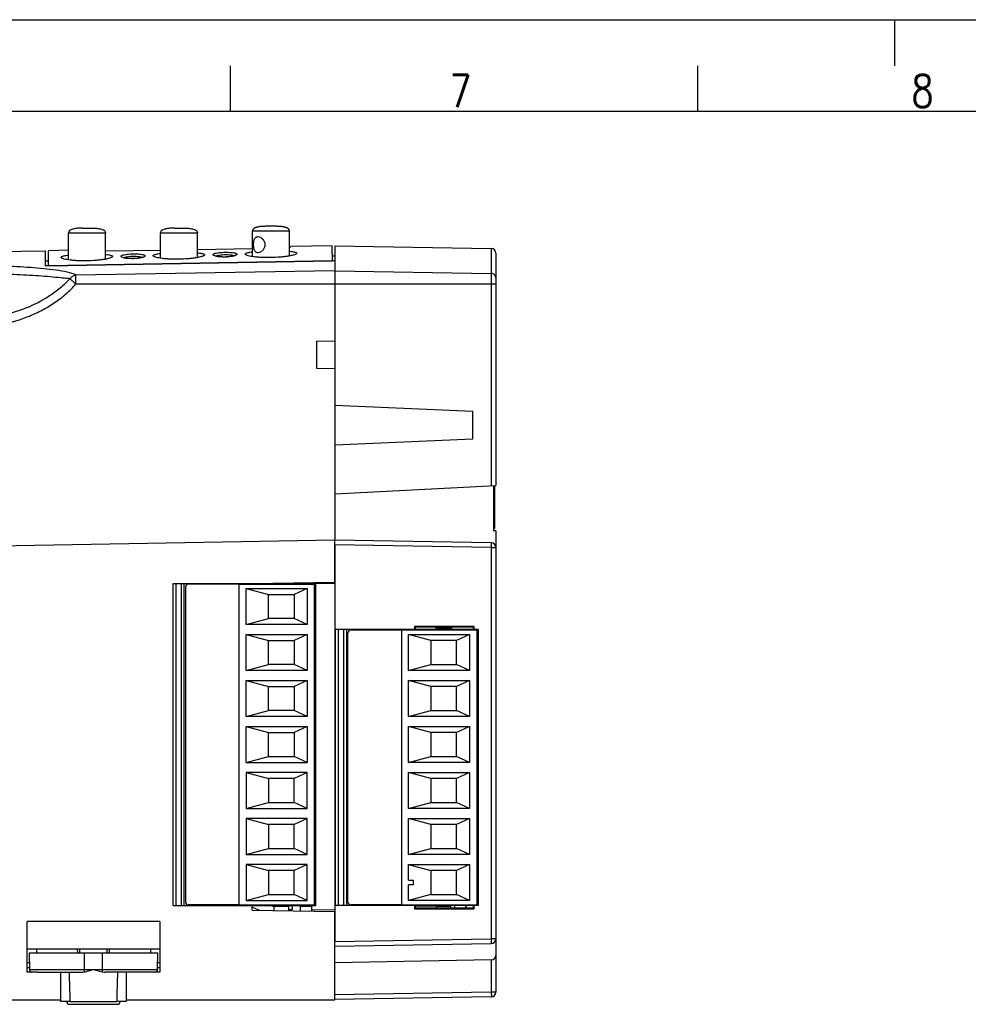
# Model space of a CAD drawing. Extents: x 0 to 594, y 0 to 420.
# Tile 15 of 16: x 307 to 410, y 313 to 420. Entities that reach past the tile are written whole.
import ezdxf

# ---------------------------------------------------------------- set-up
doc = ezdxf.new("R2010")
doc.units = 0
doc.header["$LTSCALE"] = 32.67
doc.layers.get('0').update_dxf_attribs({"linetype": 'CONTINUOUS'})
for name, color, linetype in [('02___PRT_ALL_AXES', 7, 'CONTINUOUS'), ('DESMOLDEO', 7, 'CONTINUOUS'), ('REDONDEOS', 7, 'CONTINUOUS')]:
    doc.layers.add(name, color=color, linetype=linetype)
doc.styles.get("Standard").update_dxf_attribs({"font": 'SIMPLEX.SHX', "width": 0.8})

msp = doc.modelspace()

# ---------------------------------------------------------------- linework, layer by layer
at = {"color": 7}
for p, q in [((0, 420), (594, 420)), ((402, 420), (402, 415)), ((329.8, 415), (329.8, 410)), ((380.6, 415), (380.6, 410)), ((584, 410), (25, 410)), ((313.719, 397.331), (314.719, 397.331)), ((323.719, 397.331), (324.719, 397.331)), ((334.719, 397.531), (333.719, 397.531)), ((312.219, 393.879), (312.219, 396.831)), ((312.219, 396.831), (316.219, 396.831)), ((316.219, 393.953), (316.219, 396.831)), ((322.219, 394.056), (322.219, 396.831)), ((322.219, 396.831), (326.219, 396.831)), ((326.219, 394.129), (326.219, 396.831)), ((332.219, 397.031), (336.219, 397.031)), ((336.283, 395.262), (336.369, 395.342)), ((340.88, 395.421), (336.369, 395.342)), ((341.169, 395.405), (341.169, 393.782)), ((341.169, 395.405), (358.177, 395.108)), ((358.177, 395.108), (358.177, 369.322)), ((312.219, 394.92), (310.048, 394.882)), ((322.219, 394.919), (316.219, 394.819)), ((318.217, 394.112), (318.185, 394.123)), ((332.219, 395.084), (326.219, 394.985)), ((328.216, 394.289), (328.184, 394.299)), ((358.669, 394.608), (358.669, 369.348)), ((313.017, 392.252), (341.169, 392.73)), ((341.169, 392.704), (358.177, 392.417)), ((313.013, 391.275), (341.169, 391.277)), ((341.169, 391.277), (341.169, 385.081)), ((341.169, 391.277), (358.669, 391.277)), ((339.169, 385.046), (341.169, 385.081)), ((339.169, 385.046), (339.169, 382.116)), ((341.169, 385.057), (341.169, 382.105)), ((339.169, 382.116), (341.169, 382.081)), ((341.169, 382.081), (341.169, 363.431)), ((341.169, 378.086), (356.169, 377.431)), ((356.169, 374.431), (356.169, 377.431)), ((341.169, 373.776), (356.169, 374.431)), ((341.169, 368.431), (358.669, 369.348)), ((358.419, 369.335), (358.419, 364.431)), ((358.519, 369.34), (358.519, 364.681)), ((358.519, 365.681), (358.419, 365.681)), ((358.519, 364.681), (358.419, 364.681)), ((358.669, 364.431), (358.419, 364.431)), ((358.669, 364.431), (358.669, 314.254)), ((358.177, 363.108), (341.169, 363.405)), ((358.177, 363.108), (358.169, 362.608)), ((341.169, 362.905), (341.169, 319.757)), ((358.169, 362.608), (341.169, 362.905)), ((358.169, 362.608), (358.669, 362.608)), ((358.169, 362.608), (358.169, 320.054)), ((323.594, 323.681), (323.594, 358.681)), ((323.594, 358.681), (339.094, 358.681)), ((323.894, 323.681), (323.894, 358.681)), ((324.494, 323.681), (324.494, 358.681)), ((324.794, 323.681), (324.794, 358.681)), ((334.569, 358.681), (334.569, 358.723)), ((336.169, 358.751), (336.169, 358.681)), ((338.669, 358.681), (338.669, 358.795)), ((341.169, 358.707), (339.094, 358.671)), ((339.094, 323.681), (339.094, 358.681)), ((324.944, 358.331), (324.944, 324.031)), ((330.769, 358.631), (325.244, 358.631)), ((330.774, 323.731), (330.774, 358.631)), ((330.774, 358.631), (338.944, 358.631)), ((331.519, 354.231), (331.519, 358.131)), ((331.519, 358.131), (338.144, 358.131)), ((331.519, 358.131), (333.944, 357.481)), ((338.144, 358.131), (336.744, 357.481)), ((338.144, 358.131), (338.144, 354.231)), ((338.944, 323.731), (338.944, 358.631)), ((333.944, 354.881), (333.944, 357.481)), ((333.944, 357.481), (336.744, 357.481)), ((336.744, 357.481), (336.744, 354.881)), ((331.519, 354.231), (333.944, 354.881)), ((336.744, 354.881), (333.944, 354.881)), ((338.144, 354.231), (336.744, 354.881)), ((338.144, 354.231), (331.519, 354.231)), ((356.744, 353.681), (341.244, 353.681)), ((341.244, 323.681), (341.244, 353.681)), ((341.544, 353.681), (341.544, 323.681)), ((342.144, 323.681), (342.144, 353.681)), ((342.444, 353.681), (342.444, 323.681)), ((342.594, 324.031), (342.594, 353.331)), ((348.419, 353.631), (342.894, 353.631)), ((348.419, 353.631), (348.419, 323.731)), ((356.594, 353.631), (348.424, 353.631)), ((348.424, 353.631), (348.424, 323.731)), ((356.319, 354.031), (349.819, 354.031)), ((349.819, 354.031), (349.819, 353.681)), ((349.819, 354.031), (349.891, 353.959)), ((356.242, 353.955), (349.891, 353.959)), ((349.891, 353.959), (349.891, 353.681)), ((352.169, 353.681), (352.169, 353.957)), ((353.769, 353.781), (352.169, 353.781)), ((353.769, 353.681), (353.769, 353.956)), ((353.869, 353.681), (353.869, 353.956)), ((356.319, 354.031), (356.242, 353.955)), ((356.242, 353.681), (356.242, 353.955)), ((356.319, 353.681), (356.319, 354.031)), ((356.594, 353.631), (356.594, 323.731)), ((356.744, 353.681), (356.744, 323.681)), ((331.519, 349.231), (331.519, 353.131)), ((331.519, 353.131), (338.144, 353.131)), ((331.519, 353.131), (333.944, 352.481)), ((333.944, 349.881), (333.944, 352.481)), ((333.944, 352.481), (336.744, 352.481)), ((338.144, 353.131), (336.744, 352.481)), ((336.744, 352.481), (336.744, 349.881)), ((338.144, 353.131), (338.144, 349.231)), ((349.169, 353.131), (355.794, 353.131)), ((349.169, 349.231), (349.169, 353.131)), ((351.594, 352.481), (349.169, 353.131)), ((354.394, 352.481), (351.594, 352.481)), ((351.594, 352.481), (351.594, 349.881)), ((355.794, 353.131), (354.394, 352.481)), ((354.394, 349.881), (354.394, 352.481)), ((355.794, 353.131), (355.794, 349.231)), ((331.519, 349.231), (333.944, 349.881)), ((338.144, 349.231), (331.519, 349.231)), ((336.744, 349.881), (333.944, 349.881)), ((338.144, 349.231), (336.744, 349.881)), ((349.169, 349.231), (351.594, 349.881)), ((355.794, 349.231), (349.169, 349.231)), ((351.594, 349.881), (354.394, 349.881)), ((355.794, 349.231), (354.394, 349.881)), ((331.519, 344.231), (331.519, 348.131)), ((331.519, 348.131), (338.144, 348.131)), ((331.519, 348.131), (333.944, 347.481)), ((338.144, 348.131), (336.744, 347.481)), ((338.144, 348.131), (338.144, 344.231)), ((349.169, 348.131), (355.794, 348.131)), ((351.594, 347.481), (349.169, 348.131)), ((349.169, 344.231), (349.169, 348.131)), ((355.794, 348.131), (354.394, 347.481)), ((355.794, 348.131), (355.794, 344.231)), ((333.944, 347.481), (336.744, 347.481)), ((333.944, 344.881), (333.944, 347.481)), ((336.744, 347.481), (336.744, 344.881)), ((354.394, 347.481), (351.594, 347.481)), ((351.594, 347.481), (351.594, 344.881)), ((354.394, 344.881), (354.394, 347.481)), ((331.519, 344.231), (333.944, 344.881)), ((336.744, 344.881), (333.944, 344.881)), ((338.144, 344.231), (336.744, 344.881)), ((349.169, 344.231), (351.594, 344.881)), ((351.594, 344.881), (354.394, 344.881)), ((355.794, 344.231), (354.394, 344.881)), ((338.144, 344.231), (331.519, 344.231)), ((355.794, 344.231), (349.169, 344.231)), ((331.519, 343.131), (338.144, 343.131)), ((331.519, 339.231), (331.519, 343.131)), ((331.519, 343.131), (333.944, 342.481)), ((338.144, 343.131), (336.744, 342.481)), ((338.144, 343.131), (338.144, 339.231)), ((349.169, 343.131), (355.794, 343.131)), ((351.594, 342.481), (349.169, 343.131)), ((349.169, 339.231), (349.169, 343.131)), ((355.794, 343.131), (354.394, 342.481)), ((355.794, 343.131), (355.794, 339.231)), ((333.944, 342.481), (336.744, 342.481)), ((333.944, 339.881), (333.944, 342.481)), ((336.744, 342.481), (336.744, 339.881)), ((354.394, 342.481), (351.594, 342.481)), ((351.594, 342.481), (351.594, 339.881)), ((354.394, 339.881), (354.394, 342.481)), ((331.519, 339.231), (333.944, 339.881)), ((333.944, 339.881), (336.744, 339.881)), ((338.144, 339.231), (336.744, 339.881)), ((349.169, 339.231), (351.594, 339.881)), ((351.594, 339.881), (354.394, 339.881)), ((355.794, 339.231), (354.394, 339.881)), ((331.519, 339.231), (338.144, 339.231)), ((355.794, 339.231), (349.169, 339.231)), ((338.144, 338.131), (331.519, 338.131)), ((331.519, 338.131), (333.944, 337.481)), ((331.519, 338.131), (331.519, 334.231)), ((336.744, 337.481), (333.944, 337.481)), ((333.944, 337.481), (333.944, 334.881)), ((338.144, 338.131), (336.744, 337.481)), ((336.744, 334.881), (336.744, 337.481)), ((338.144, 334.231), (338.144, 338.131)), ((349.169, 338.131), (355.794, 338.131)), ((351.594, 337.481), (349.169, 338.131)), ((349.169, 334.231), (349.169, 338.131)), ((354.394, 337.481), (351.594, 337.481)), ((351.594, 337.481), (351.594, 334.881)), ((355.794, 338.131), (354.394, 337.481)), ((354.394, 334.881), (354.394, 337.481)), ((355.794, 338.131), (355.794, 334.231)), ((331.519, 334.231), (333.944, 334.881)), ((331.519, 334.231), (338.144, 334.231)), ((333.944, 334.881), (336.744, 334.881)), ((338.144, 334.231), (336.744, 334.881)), ((349.169, 334.231), (351.594, 334.881)), ((355.794, 334.231), (349.169, 334.231)), ((351.594, 334.881), (354.394, 334.881)), ((355.794, 334.231), (354.394, 334.881)), ((338.144, 333.131), (331.519, 333.131)), ((331.519, 333.131), (333.944, 332.481)), ((331.519, 333.131), (331.519, 329.231)), ((338.144, 333.131), (336.744, 332.481)), ((338.144, 329.231), (338.144, 333.131)), ((349.169, 333.131), (355.794, 333.131)), ((351.594, 332.481), (349.169, 333.131)), ((349.169, 329.231), (349.169, 333.131)), ((355.794, 333.131), (354.394, 332.481)), ((355.794, 333.131), (355.794, 329.231)), ((336.744, 332.481), (333.944, 332.481)), ((333.944, 332.481), (333.944, 329.881)), ((336.744, 329.881), (336.744, 332.481)), ((354.394, 332.481), (351.594, 332.481)), ((351.594, 332.481), (351.594, 329.881)), ((354.394, 329.881), (354.394, 332.481)), ((331.519, 329.231), (333.944, 329.881)), ((333.944, 329.881), (336.744, 329.881)), ((338.144, 329.231), (336.744, 329.881)), ((349.169, 329.231), (351.594, 329.881)), ((351.594, 329.881), (354.394, 329.881)), ((355.794, 329.231), (354.394, 329.881)), ((331.519, 329.231), (338.144, 329.231)), ((355.794, 329.231), (349.169, 329.231)), ((338.144, 328.131), (331.519, 328.131)), ((331.519, 328.131), (333.944, 327.481)), ((331.519, 328.131), (331.519, 324.231)), ((338.144, 328.131), (336.744, 327.481)), ((338.144, 324.231), (338.144, 328.131)), ((349.169, 328.131), (355.794, 328.131)), ((349.169, 328.131), (351.594, 327.481)), ((349.169, 326.431), (349.169, 328.131)), ((355.794, 328.131), (354.394, 327.481)), ((355.794, 328.131), (355.794, 324.231)), ((336.744, 327.481), (333.944, 327.481)), ((333.944, 327.481), (333.944, 324.881)), ((336.744, 324.881), (336.744, 327.481)), ((354.394, 327.481), (351.594, 327.481)), ((351.594, 327.481), (351.594, 324.881)), ((354.394, 324.881), (354.394, 327.481)), ((349.169, 326.431), (349.669, 326.431)), ((349.669, 325.931), (349.169, 325.931)), ((349.169, 324.231), (349.169, 325.931)), ((349.669, 326.431), (349.669, 325.931)), ((331.519, 324.231), (333.944, 324.881)), ((333.944, 324.881), (336.744, 324.881)), ((338.144, 324.231), (336.744, 324.881)), ((351.594, 324.881), (349.169, 324.231)), ((351.594, 324.881), (354.394, 324.881)), ((355.794, 324.231), (354.394, 324.881)), ((323.594, 323.681), (339.094, 323.681)), ((330.769, 323.731), (325.244, 323.731)), ((330.774, 323.731), (338.944, 323.731)), ((331.519, 324.231), (338.144, 324.231)), ((332.169, 323.511), (332.476, 323.377)), ((334.569, 323.139), (334.569, 323.681)), ((336.169, 323.581), (334.569, 323.581)), ((336.169, 323.111), (336.169, 323.681)), ((336.521, 323.459), (336.526, 323.438)), ((337.439, 323.591), (337.439, 323.681)), ((337.439, 323.591), (338.669, 323.591)), ((338.669, 323.068), (338.669, 323.681)), ((356.744, 323.681), (341.244, 323.681)), ((348.419, 323.731), (342.894, 323.731)), ((348.424, 323.731), (356.594, 323.731)), ((355.794, 324.231), (349.169, 324.231)), ((349.819, 323.681), (349.819, 323.331)), ((349.819, 323.331), (349.891, 323.404)), ((349.891, 323.681), (349.891, 323.404)), ((352.016, 323.591), (349.891, 323.591)), ((349.891, 323.404), (356.242, 323.408)), ((352.016, 323.591), (352.016, 323.681)), ((352.169, 323.405), (352.169, 323.681)), ((353.769, 323.581), (352.169, 323.581)), ((353.769, 323.406), (353.769, 323.681)), ((353.769, 323.43), (356.177, 323.473)), ((354.171, 323.681), (354.171, 323.437)), ((356.177, 323.407), (356.177, 323.473)), ((356.242, 323.408), (356.242, 323.681)), ((356.319, 323.331), (356.242, 323.408)), ((356.319, 323.331), (356.319, 323.681)), ((341.169, 323.155), (338.669, 323.199)), ((349.819, 323.331), (356.319, 323.331)), ((307.719, 316.431), (307.719, 321.931)), ((322.119, 321.931), (307.719, 321.931)), ((322.119, 321.931), (322.119, 316.431)), ((341.169, 319.757), (358.169, 320.054)), ((341.169, 319.257), (358.177, 319.554)), ((358.669, 320.054), (358.169, 320.054)), ((358.169, 320.054), (358.177, 319.554)), ((322.119, 318.931), (307.719, 318.931)), ((307.938, 317.431), (307.719, 317.431)), ((322.119, 317.431), (321.9, 317.431)), ((358.177, 317.754), (341.169, 317.457)), ((358.177, 317.754), (358.177, 314.254)), ((307.95, 316.894), (307.719, 316.894)), ((311.347, 316.431), (311.347, 313.231)), ((318.491, 316.431), (318.491, 313.231)), ((322.119, 316.894), (321.887, 316.894)), ((358.177, 314.254), (341.169, 313.957)), ((358.177, 313.754), (341.169, 313.457)), ((358.669, 314.254), (358.177, 314.254)), ((298.419, 313.431), (311.347, 313.431)), ((312.394, 313.231), (311.347, 313.231)), ((312.394, 313.228), (317.444, 313.228)), ((318.491, 313.231), (317.444, 313.231))]:
    msp.add_line(p, q, dxfattribs=at)
for points in [[(333.719, 397.531), (333.646, 397.531), (333.575, 397.53), (333.507, 397.528), (333.44, 397.526), (333.376, 397.524), (333.313, 397.52), (333.252, 397.517), (333.193, 397.512), (333.135, 397.507), (333.079, 397.502), (333.024, 397.495), (332.971, 397.488), (332.919, 397.481), (332.868, 397.473), (332.819, 397.464), (332.771, 397.454), (332.725, 397.443), (332.68, 397.432), (332.636, 397.419), (332.593, 397.406), (332.552, 397.391), (332.513, 397.376), (332.475, 397.359), (332.438, 397.34), (332.404, 397.321), (332.371, 397.299), (332.341, 397.276), (332.314, 397.251), (332.289, 397.224), (332.268, 397.195), (332.25, 397.165), (332.236, 397.133), (332.227, 397.101), (332.221, 397.068), (332.219, 397.035), (332.219, 397.031)], [(336.219, 397.031), (336.219, 397.035), (336.217, 397.068), (336.211, 397.101), (336.201, 397.133), (336.187, 397.165), (336.17, 397.195), (336.149, 397.224), (336.124, 397.251), (336.096, 397.276), (336.066, 397.299), (336.034, 397.321), (335.999, 397.34), (335.963, 397.359), (335.925, 397.376), (335.885, 397.391), (335.844, 397.406), (335.802, 397.419), (335.758, 397.432), (335.713, 397.443), (335.666, 397.454), (335.618, 397.464), (335.569, 397.473), (335.519, 397.481), (335.467, 397.488), (335.413, 397.495), (335.359, 397.502), (335.302, 397.507), (335.245, 397.512), (335.185, 397.517), (335.125, 397.52), (335.062, 397.524), (334.997, 397.526), (334.931, 397.528), (334.862, 397.53), (334.791, 397.531), (334.719, 397.531)], [(318.586, 394.042), (318.492, 394.054), (318.408, 394.068), (318.334, 394.083), (318.269, 394.098), (318.217, 394.112)], [(319.9, 394.073), (319.802, 394.058), (319.698, 394.045), (319.589, 394.034), (319.478, 394.026), (319.363, 394.019), (319.246, 394.015), (319.131, 394.014), (319.016, 394.015), (318.902, 394.018), (318.793, 394.024), (318.687, 394.032), (318.586, 394.042)], [(320.137, 394.125), (320.067, 394.107), (319.988, 394.09), (319.9, 394.073)], [(320.305, 394.181), (320.31, 394.187), (320.318, 394.194), (320.314, 394.192), (320.301, 394.185), (320.278, 394.173), (320.241, 394.158), (320.195, 394.142), (320.137, 394.125)], [(328.585, 394.219), (328.491, 394.231), (328.407, 394.245), (328.333, 394.259), (328.268, 394.274), (328.216, 394.289)], [(329.9, 394.25), (329.803, 394.235), (329.698, 394.222), (329.59, 394.211), (329.478, 394.202), (329.363, 394.196), (329.246, 394.192), (329.131, 394.19), (329.016, 394.191), (328.902, 394.195), (328.792, 394.2), (328.687, 394.208), (328.585, 394.219)], [(330.138, 394.301), (330.068, 394.284), (329.989, 394.266), (329.9, 394.25)], [(330.305, 394.357), (330.311, 394.364), (330.318, 394.371), (330.315, 394.368), (330.302, 394.361), (330.278, 394.349), (330.242, 394.335), (330.195, 394.318), (330.138, 394.301)], [(332.476, 323.377), (332.801, 323.24), (332.978, 323.167)], [(334.35, 323.609), (334.164, 323.674), (334.145, 323.681)], [(334.569, 323.535), (334.532, 323.547), (334.35, 323.609)], [(336.435, 323.681), (336.448, 323.656), (336.484, 323.572), (336.512, 323.493), (336.519, 323.466)], [(336.526, 323.438), (336.536, 323.383), (336.54, 323.338), (336.54, 323.303), (336.537, 323.28), (336.533, 323.266), (336.53, 323.258), (336.529, 323.256)], [(337.416, 323.089), (337.417, 323.094), (337.435, 323.207), (337.44, 323.322), (337.435, 323.438), (337.42, 323.557), (337.393, 323.681)], [(336.529, 323.256), (336.529, 323.256), (336.525, 323.252), (336.513, 323.245), (336.493, 323.235), (336.463, 323.224), (336.422, 323.212), (336.369, 323.203), (336.305, 323.195), (336.229, 323.191), (336.169, 323.191)]]:
    msp.add_lwpolyline(points, dxfattribs=at)
for centre, radius, start, end in [((358.169, 394.608), 0.5, 0, 89), ((358.169, 362.608), 0.5, 0, 89), ((325.244, 358.331), 0.3, 90, 180), ((342.894, 353.331), 0.3, 90, 180), ((325.244, 324.031), 0.3, 180, 270), ((342.894, 324.031), 0.3, 180, 270), ((352.944, 325.231), 3, 323.76594, 328.87495), ((356.169, 323.972), 0.5, 271, 278.45891), ((358.169, 320.054), 0.5, 271, 360), ((358.169, 318.254), 0.5, 271, 360), ((358.169, 314.254), 0.5, 271, 360)]:
    msp.add_arc(centre, radius, start, end, dxfattribs=at)
for points, knots in [([(313.719, 397.331), (313.648, 397.331), (313.506, 397.329), (313.293, 397.321), (313.081, 397.304), (312.869, 397.276), (312.661, 397.231), (312.492, 397.173), (312.369, 397.102), (312.288, 397.031), (312.231, 396.938), (312.219, 396.867), (312.219, 396.831)], [0, 0, 0, 0, 0.1250265, 0.2500527, 0.375077, 0.5000971, 0.6251019, 0.7500263, 0.8125606, 0.8751007, 0.9375513, 1, 1, 1, 1]), ([(314.719, 397.331), (314.79, 397.331), (314.932, 397.329), (315.145, 397.321), (315.357, 397.304), (315.568, 397.276), (315.777, 397.231), (315.945, 397.173), (316.069, 397.102), (316.15, 397.031), (316.207, 396.938), (316.219, 396.867), (316.219, 396.831)], [0, 0, 0, 0, 0.1250265, 0.2500527, 0.375077, 0.5000971, 0.6251019, 0.7500263, 0.8125606, 0.8751007, 0.9375513, 1, 1, 1, 1]), ([(323.719, 397.331), (323.648, 397.331), (323.506, 397.329), (323.293, 397.321), (323.081, 397.304), (322.869, 397.276), (322.661, 397.231), (322.492, 397.173), (322.369, 397.102), (322.288, 397.031), (322.231, 396.938), (322.219, 396.867), (322.219, 396.831)], [0, 0, 0, 0, 0.1250265, 0.2500527, 0.375077, 0.5000971, 0.6251019, 0.7500263, 0.8125606, 0.8751007, 0.9375513, 1, 1, 1, 1]), ([(324.719, 397.331), (324.79, 397.331), (324.932, 397.329), (325.145, 397.321), (325.357, 397.304), (325.568, 397.276), (325.777, 397.231), (325.945, 397.173), (326.069, 397.102), (326.15, 397.031), (326.207, 396.938), (326.219, 396.867), (326.219, 396.831)], [0, 0, 0, 0, 0.1250265, 0.2500527, 0.375077, 0.5000971, 0.6251019, 0.7500263, 0.8125606, 0.8751007, 0.9375513, 1, 1, 1, 1]), ([(336.283, 395.262), (336.277, 395.257), (336.255, 395.251), (336.234, 395.246), (336.22, 395.243)], [0, 0, 0, 0, 0.3456449, 1, 1, 1, 1]), ([(311.41, 394.153), (311.41, 394.173), (311.445, 394.22), (311.534, 394.264), (311.672, 394.311), (311.782, 394.336), (311.845, 394.348)], [0, 0, 0, 0, 0.1202956, 0.3168164, 0.6096516, 1, 1, 1, 1]), ([(311.437, 394.1), (311.433, 394.104), (311.419, 394.119), (311.41, 394.139), (311.41, 394.153)], [0, 0, 0, 0, 0.2953085, 1, 1, 1, 1]), ([(316.984, 394.199), (316.953, 394.168), (316.85, 394.114), (316.656, 394.047), (316.383, 393.981), (316.042, 393.92), (315.642, 393.866), (315.028, 393.807), (314.218, 393.769), (313.406, 393.777), (312.79, 393.814), (312.387, 393.854), (312.044, 393.903), (311.769, 393.959), (311.573, 394.019), (311.468, 394.07), (311.437, 394.1)], [0, 0, 0, 0, 0.0233244, 0.060096, 0.1100451, 0.1719912, 0.2442343, 0.3246418, 0.4998111, 0.675135, 0.7557085, 0.8280858, 0.8900639, 0.9400282, 0.9767973, 1, 1, 1, 1]), ([(311.845, 394.348), (311.872, 394.354), (311.996, 394.377), (312.12, 394.396), (312.217, 394.408)], [0, 0, 0, 0, 0.2252261, 1, 1, 1, 1]), ([(316.22, 394.477), (316.253, 394.473), (316.371, 394.461), (316.489, 394.446), (316.574, 394.432)], [0, 0, 0, 0, 0.2734191, 1, 1, 1, 1]), ([(316.574, 394.432), (316.637, 394.421), (316.748, 394.401), (316.886, 394.359), (316.976, 394.318), (317.01, 394.271), (317.01, 394.252)], [0, 0, 0, 0, 0.3923369, 0.685721, 0.8809254, 1, 1, 1, 1]), ([(317.01, 394.252), (317.01, 394.247), (317.007, 394.227), (316.995, 394.21), (316.984, 394.199)], [0, 0, 0, 0, 0.2182498, 1, 1, 1, 1]), ([(317.914, 394.272), (317.914, 394.296), (317.947, 394.335), (318.004, 394.368), (318.111, 394.412), (318.306, 394.459), (318.48, 394.483), (318.585, 394.495)], [0, 0, 0, 0, 0.0994438, 0.1766885, 0.278403, 0.5691459, 1, 1, 1, 1]), ([(317.995, 394.179), (317.983, 394.186), (317.948, 394.207), (317.914, 394.244), (317.914, 394.272)], [0, 0, 0, 0, 0.3387883, 1, 1, 1, 1]), ([(318.591, 394.037), (318.463, 394.05), (318.261, 394.081), (318.062, 394.142), (317.995, 394.179)], [0, 0, 0, 0, 0.6280134, 1, 1, 1, 1]), ([(318.233, 394.108), (318.275, 394.135), (318.4, 394.182), (318.529, 394.21), (318.608, 394.225)], [0, 0, 0, 0, 0.3857341, 1, 1, 1, 1]), ([(318.585, 394.495), (318.807, 394.519), (319.248, 394.541), (319.689, 394.531), (319.905, 394.512)], [0, 0, 0, 0, 0.5075616, 1, 1, 1, 1]), ([(319.881, 394.065), (319.67, 394.033), (319.239, 394.001), (318.807, 394.014), (318.591, 394.037)], [0, 0, 0, 0, 0.4949075, 1, 1, 1, 1]), ([(318.608, 394.225), (318.821, 394.263), (319.244, 394.298), (319.669, 394.278), (319.874, 394.246)], [0, 0, 0, 0, 0.5102844, 1, 1, 1, 1]), ([(319.874, 394.246), (319.945, 394.235), (320.06, 394.212), (320.173, 394.172), (320.211, 394.147)], [0, 0, 0, 0, 0.6126637, 1, 1, 1, 1]), ([(320.115, 394.109), (320.097, 394.105), (320.02, 394.088), (319.942, 394.074), (319.881, 394.065)], [0, 0, 0, 0, 0.2259934, 1, 1, 1, 1]), ([(319.905, 394.512), (320, 394.504), (320.158, 394.485), (320.335, 394.446), (320.432, 394.407), (320.486, 394.377), (320.514, 394.34), (320.514, 394.318)], [0, 0, 0, 0, 0.4286812, 0.7186185, 0.8203937, 0.8979979, 1, 1, 1, 1]), ([(320.514, 394.318), (320.514, 394.299), (320.487, 394.253), (320.408, 394.204), (320.28, 394.152), (320.176, 394.124), (320.115, 394.109)], [0, 0, 0, 0, 0.1198828, 0.3092298, 0.5958139, 1, 1, 1, 1]), ([(321.41, 394.329), (321.41, 394.349), (321.445, 394.396), (321.534, 394.44), (321.672, 394.487), (321.782, 394.512), (321.845, 394.524)], [0, 0, 0, 0, 0.120152, 0.3166453, 0.6095359, 1, 1, 1, 1]), ([(321.437, 394.277), (321.433, 394.281), (321.419, 394.295), (321.41, 394.315), (321.41, 394.329)], [0, 0, 0, 0, 0.2953077, 1, 1, 1, 1]), ([(326.984, 394.376), (326.953, 394.344), (326.851, 394.29), (326.656, 394.223), (326.383, 394.158), (326.042, 394.097), (325.642, 394.043), (325.028, 393.984), (324.218, 393.946), (323.406, 393.954), (322.79, 393.991), (322.387, 394.031), (322.044, 394.08), (321.769, 394.136), (321.573, 394.196), (321.468, 394.246), (321.437, 394.277)], [0, 0, 0, 0, 0.023296, 0.0600499, 0.1099911, 0.1719377, 0.244188, 0.3246078, 0.4998098, 0.6751664, 0.7557522, 0.8281369, 0.8901158, 0.9400729, 0.9768251, 1, 1, 1, 1]), ([(321.845, 394.524), (321.872, 394.53), (321.996, 394.553), (322.12, 394.571), (322.217, 394.584)], [0, 0, 0, 0, 0.2252216, 1, 1, 1, 1]), ([(326.22, 394.652), (326.253, 394.649), (326.371, 394.637), (326.489, 394.622), (326.574, 394.607)], [0, 0, 0, 0, 0.2734222, 1, 1, 1, 1]), ([(326.574, 394.607), (326.637, 394.597), (326.748, 394.577), (326.886, 394.535), (326.976, 394.494), (327.01, 394.447), (327.01, 394.428)], [0, 0, 0, 0, 0.3924531, 0.6858944, 0.8810724, 1, 1, 1, 1]), ([(327.01, 394.428), (327.01, 394.423), (327.007, 394.404), (326.995, 394.387), (326.984, 394.376)], [0, 0, 0, 0, 0.2182549, 1, 1, 1, 1]), ([(327.914, 394.448), (327.914, 394.472), (327.947, 394.511), (328.004, 394.544), (328.111, 394.588), (328.306, 394.634), (328.48, 394.659), (328.585, 394.67)], [0, 0, 0, 0, 0.0993221, 0.1765447, 0.2782573, 0.5690456, 1, 1, 1, 1]), ([(327.995, 394.355), (327.983, 394.362), (327.948, 394.383), (327.914, 394.42), (327.914, 394.448)], [0, 0, 0, 0, 0.338979, 1, 1, 1, 1]), ([(328.591, 394.213), (328.463, 394.227), (328.261, 394.258), (328.062, 394.318), (327.995, 394.355)], [0, 0, 0, 0, 0.6280557, 1, 1, 1, 1]), ([(328.233, 394.284), (328.276, 394.311), (328.401, 394.358), (328.529, 394.386), (328.608, 394.4)], [0, 0, 0, 0, 0.3860566, 1, 1, 1, 1]), ([(328.585, 394.67), (328.807, 394.695), (329.248, 394.716), (329.689, 394.706), (329.905, 394.688)], [0, 0, 0, 0, 0.5075617, 1, 1, 1, 1]), ([(329.881, 394.242), (329.67, 394.209), (329.239, 394.177), (328.807, 394.19), (328.591, 394.213)], [0, 0, 0, 0, 0.4949079, 1, 1, 1, 1]), ([(328.608, 394.4), (328.821, 394.438), (329.244, 394.474), (329.669, 394.454), (329.874, 394.422)], [0, 0, 0, 0, 0.5102847, 1, 1, 1, 1]), ([(329.874, 394.422), (329.945, 394.411), (330.06, 394.388), (330.172, 394.348), (330.211, 394.324)], [0, 0, 0, 0, 0.6123612, 1, 1, 1, 1]), ([(330.115, 394.286), (330.097, 394.282), (330.02, 394.265), (329.942, 394.251), (329.881, 394.242)], [0, 0, 0, 0, 0.2259889, 1, 1, 1, 1]), ([(329.905, 394.688), (330, 394.679), (330.158, 394.66), (330.335, 394.622), (330.432, 394.583), (330.486, 394.553), (330.514, 394.516), (330.514, 394.494)], [0, 0, 0, 0, 0.4287866, 0.7187722, 0.8205457, 0.8981265, 1, 1, 1, 1]), ([(330.514, 394.494), (330.514, 394.475), (330.487, 394.43), (330.408, 394.381), (330.28, 394.328), (330.176, 394.3), (330.115, 394.286)], [0, 0, 0, 0, 0.1197359, 0.3090397, 0.5956751, 1, 1, 1, 1]), ([(331.41, 394.505), (331.41, 394.525), (331.445, 394.572), (331.534, 394.616), (331.672, 394.663), (331.782, 394.687), (331.845, 394.7)], [0, 0, 0, 0, 0.1200088, 0.3164749, 0.6094207, 1, 1, 1, 1]), ([(331.437, 394.453), (331.433, 394.457), (331.419, 394.472), (331.41, 394.491), (331.41, 394.505)], [0, 0, 0, 0, 0.2953069, 1, 1, 1, 1]), ([(336.984, 394.552), (336.954, 394.52), (336.851, 394.467), (336.656, 394.4), (336.383, 394.335), (336.043, 394.273), (335.642, 394.22), (335.028, 394.161), (334.218, 394.123), (333.406, 394.131), (332.79, 394.168), (332.387, 394.207), (332.044, 394.257), (331.769, 394.312), (331.572, 394.372), (331.468, 394.422), (331.437, 394.453)], [0, 0, 0, 0, 0.0232677, 0.060004, 0.1099373, 0.1718844, 0.2441419, 0.3245739, 0.4998085, 0.6751976, 0.7557957, 0.8281878, 0.8901676, 0.9401175, 0.9768528, 1, 1, 1, 1]), ([(331.845, 394.7), (331.872, 394.705), (331.996, 394.729), (332.12, 394.747), (332.217, 394.759)], [0, 0, 0, 0, 0.2252171, 1, 1, 1, 1]), ([(336.22, 394.828), (336.253, 394.825), (336.371, 394.812), (336.489, 394.797), (336.574, 394.783)], [0, 0, 0, 0, 0.2734253, 1, 1, 1, 1]), ([(336.574, 394.783), (336.637, 394.773), (336.748, 394.752), (336.886, 394.71), (336.976, 394.67), (337.01, 394.623), (337.01, 394.604)], [0, 0, 0, 0, 0.3925688, 0.6860672, 0.8812189, 1, 1, 1, 1]), ([(337.01, 394.604), (337.01, 394.6), (337.007, 394.58), (336.995, 394.563), (336.984, 394.552)], [0, 0, 0, 0, 0.2182599, 1, 1, 1, 1]), ([(313.022, 392.252), (312.881, 392.316), (312.56, 392.42), (311.836, 392.597), (310.812, 392.771), (309.489, 392.933), (308.072, 393.053), (306.587, 393.138), (304.523, 393.205), (302.955, 393.206), (301.901, 393.187)], [0, 0, 0, 0, 0.0415266, 0.0901377, 0.199475, 0.3194042, 0.4469391, 0.5802538, 0.7178255, 1, 1, 1, 1]), ([(312.366, 391.826), (312.211, 391.844), (311.881, 391.872), (311.167, 391.943), (310.191, 392.037), (308.948, 392.138), (307.154, 392.25), (304.802, 392.327), (302.892, 392.326), (301.919, 392.31)], [0, 0, 0, 0, 0.0445689, 0.0949414, 0.2056318, 0.3256089, 0.4525351, 0.7210207, 1, 1, 1, 1]), ([(312.358, 391.821), (312.436, 391.933), (312.633, 392.125), (312.889, 392.225), (313.017, 392.244)], [0, 0, 0, 0, 0.5148619, 1, 1, 1, 1]), ([(313.015, 391.275), (313.015, 391.48), (313.021, 391.806), (313.016, 392.131), (313.017, 392.252)], [0, 0, 0, 0, 0.630681, 1, 1, 1, 1]), ([(358.669, 391.932), (358.669, 391.964), (358.662, 392.027), (358.634, 392.117), (358.589, 392.201), (358.507, 392.299), (358.37, 392.389), (358.242, 392.416), (358.177, 392.417)], [0, 0, 0, 0, 0.1233394, 0.2469709, 0.3711522, 0.4960477, 0.7469405, 1, 1, 1, 1]), ([(301.901, 386.61), (302.934, 386.606), (305.006, 386.798), (307.499, 387.536), (309.374, 388.411), (310.707, 389.209), (311.944, 390.147), (312.687, 390.875), (313.013, 391.275)], [0, 0, 0, 0, 0.2499102, 0.4997852, 0.6248654, 0.7499393, 0.8750015, 1, 1, 1, 1]), ([(301.919, 387.576), (302.883, 387.572), (304.819, 387.75), (307.611, 388.567), (309.767, 389.685), (311.323, 390.824), (312.036, 391.476), (312.366, 391.826)], [0, 0, 0, 0, 0.2501995, 0.5003366, 0.7503545, 0.8753894, 1, 1, 1, 1]), ([(312.358, 391.821), (312.395, 391.784), (312.49, 391.71), (312.643, 391.582), (312.823, 391.435), (312.952, 391.334), (313.015, 391.277)], [0, 0, 0, 0, 0.1835021, 0.4224012, 0.7009324, 1, 1, 1, 1]), ([(358.177, 314.254), (358.178, 314.222), (358.179, 314.158), (358.18, 314.065), (358.181, 313.992), (358.181, 313.938), (358.181, 313.902), (358.181, 313.869), (358.181, 313.84), (358.181, 313.815), (358.18, 313.794), (358.18, 313.779), (358.179, 313.77), (358.179, 313.764), (358.179, 313.76), (358.178, 313.757), (358.178, 313.755), (358.178, 313.754), (358.177, 313.754)], [0, 0, 0, 0, 0.1949786, 0.3824504, 0.5552271, 0.6340017, 0.7066728, 0.7725407, 0.8309729, 0.8814088, 0.9233646, 0.9564394, 0.9695467, 0.9803244, 0.9887522, 0.9948154, 0.9985228, 1, 1, 1, 1])]:
    msp.add_open_spline(points, degree=3, knots=knots, dxfattribs=at)
for points in [[(312.394, 313.231), (312.364, 314.298), (312.336, 315.364), (312.308, 316.431)], [(317.53, 316.431), (317.502, 315.364), (317.473, 314.298), (317.444, 313.231)]]:
    msp.add_open_spline(points, degree=3, dxfattribs=at)
at = {"layer": '02___PRT_ALL_AXES', "color": 7}
for p, q in [((332.219, 394.233), (332.219, 397.031)), ((336.219, 394.306), (336.219, 397.031))]:
    msp.add_line(p, q, dxfattribs=at)
for points, knots in [([(332.328, 395.531), (332.328, 395.589), (332.332, 395.702), (332.351, 395.865), (332.378, 395.993), (332.409, 396.086), (332.443, 396.168), (332.496, 396.258), (332.582, 396.343), (332.687, 396.395), (332.765, 396.406), (332.805, 396.406)], [0, 0, 0, 0, 0.1561149, 0.3058912, 0.44488, 0.5096712, 0.5712567, 0.6854318, 0.7907939, 0.8932937, 1, 1, 1, 1]), ([(332.805, 396.406), (332.894, 396.406), (333.034, 396.363), (333.197, 396.259), (333.358, 396.113), (333.484, 395.923), (333.554, 395.705), (333.566, 395.589), (333.566, 395.531)], [0, 0, 0, 0, 0.2119757, 0.3324556, 0.4597723, 0.725827, 0.8625352, 1, 1, 1, 1]), ([(332.805, 394.656), (332.765, 394.656), (332.687, 394.667), (332.582, 394.719), (332.496, 394.804), (332.443, 394.894), (332.409, 394.976), (332.378, 395.069), (332.351, 395.197), (332.332, 395.361), (332.328, 395.473), (332.328, 395.531)], [0, 0, 0, 0, 0.1067063, 0.209206, 0.3145682, 0.4287432, 0.4903287, 0.5551199, 0.6941088, 0.843885, 1, 1, 1, 1]), ([(333.566, 395.531), (333.566, 395.473), (333.554, 395.357), (333.484, 395.14), (333.358, 394.949), (333.197, 394.803), (333.034, 394.699), (332.894, 394.656), (332.805, 394.656)], [0, 0, 0, 0, 0.1374647, 0.2741729, 0.5402277, 0.6675443, 0.7880242, 1, 1, 1, 1])]:
    msp.add_open_spline(points, degree=3, knots=knots, dxfattribs=at)
at = {"layer": 'DESMOLDEO', "color": 7}
for p, q in [((340.908, 393.794), (340.88, 395.42)), ((298.401, 394.685), (309.669, 394.881)), ((309.669, 394.88), (309.669, 393.222)), ((310.02, 393.242), (310.048, 394.882)), ((340.899, 394.319), (341.169, 394.323)), ((309.669, 393.766), (310.029, 393.773)), ((310.02, 393.228), (309.669, 393.222)), ((310.02, 393.242), (340.908, 393.794)), ((340.909, 393.778), (310.02, 393.228)), ((341.169, 393.782), (340.909, 393.778)), ((341.169, 393.782), (341.169, 391.277)), ((298.619, 362.688), (341.169, 363.431)), ((341.169, 358.838), (341.169, 363.431)), ((332.169, 358.681), (341.169, 358.838)), ((332.169, 323.181), (332.169, 323.681)), ((332.169, 323.181), (341.169, 323.024)), ((341.169, 313.431), (341.169, 323.024)), ((307.919, 318.531), (321.919, 318.531)), ((308.719, 318.931), (308.719, 318.531)), ((321.119, 318.931), (321.119, 318.531)), ((308.825, 316.431), (307.719, 316.431)), ((322.119, 316.431), (320.904, 316.431)), ((318.491, 313.431), (341.169, 313.431))]:
    msp.add_line(p, q, dxfattribs=at)
at = {"layer": 'REDONDEOS', "color": 7}
for p, q in [((307.919, 318.531), (307.95, 316.726)), ((313.162, 318.935), (313.169, 318.528)), ((313.424, 318.647), (313.422, 318.931)), ((313.425, 318.531), (313.424, 318.647)), ((313.919, 318.531), (313.919, 316.726)), ((315.919, 316.726), (315.919, 318.531)), ((316.413, 318.531), (316.414, 318.646)), ((316.414, 318.646), (316.416, 318.931)), ((316.669, 318.531), (316.676, 318.931)), ((321.887, 316.726), (321.919, 318.531)), ((307.95, 316.726), (321.887, 316.726)), ((308.825, 316.431), (313.607, 316.431)), ((320.904, 316.431), (316.231, 316.431)), ((312.311, 312.931), (317.526, 312.931))]:
    msp.add_line(p, q, dxfattribs=at)
for centre, start, end in [((308.25, 316.731), 181, 260.11111), ((321.587, 316.731), 279.88889, 359), ((312.311, 313.231), 181, 270), ((317.526, 313.231), 270, 359)]:
    msp.add_arc(centre, 0.3, start, end, dxfattribs=at)
for points in [[(313.613, 316.431), (313.715, 316.431), (313.817, 316.441), (313.918, 316.457)], [(315.917, 316.457), (316.019, 316.441), (316.122, 316.431), (316.224, 316.431)]]:
    msp.add_open_spline(points, degree=3, dxfattribs=at)
for points, knots in [([(313.918, 316.457), (314.001, 316.47), (314.34, 316.541), (314.67, 316.647), (314.919, 316.726)], [0, 0, 0, 0, 0.243573, 1, 1, 1, 1]), ([(313.919, 316.726), (313.919, 316.698), (313.919, 316.608), (313.919, 316.518), (313.918, 316.457)], [0, 0, 0, 0, 0.311639, 1, 1, 1, 1]), ([(314.919, 316.726), (315.002, 316.699), (315.331, 316.595), (315.664, 316.498), (315.917, 316.457)], [0, 0, 0, 0, 0.2546388, 1, 1, 1, 1]), ([(315.917, 316.457), (315.918, 316.472), (315.92, 316.562), (315.917, 316.651), (315.917, 316.726)], [0, 0, 0, 0, 0.1677029, 1, 1, 1, 1])]:
    msp.add_open_spline(points, degree=3, knots=knots, dxfattribs=at)

# ---------------------------------------------------------------- texts
at = {"color": 8, "char_height": 3.5, "width": 2.8, "attachment_point": 1}
for s, insert in [('7', (353.617, 414)), ('8', (403.87, 414))]:
    msp.add_mtext(s, dxfattribs=dict(at, insert=insert))

doc.saveas('drawing.dxf')
